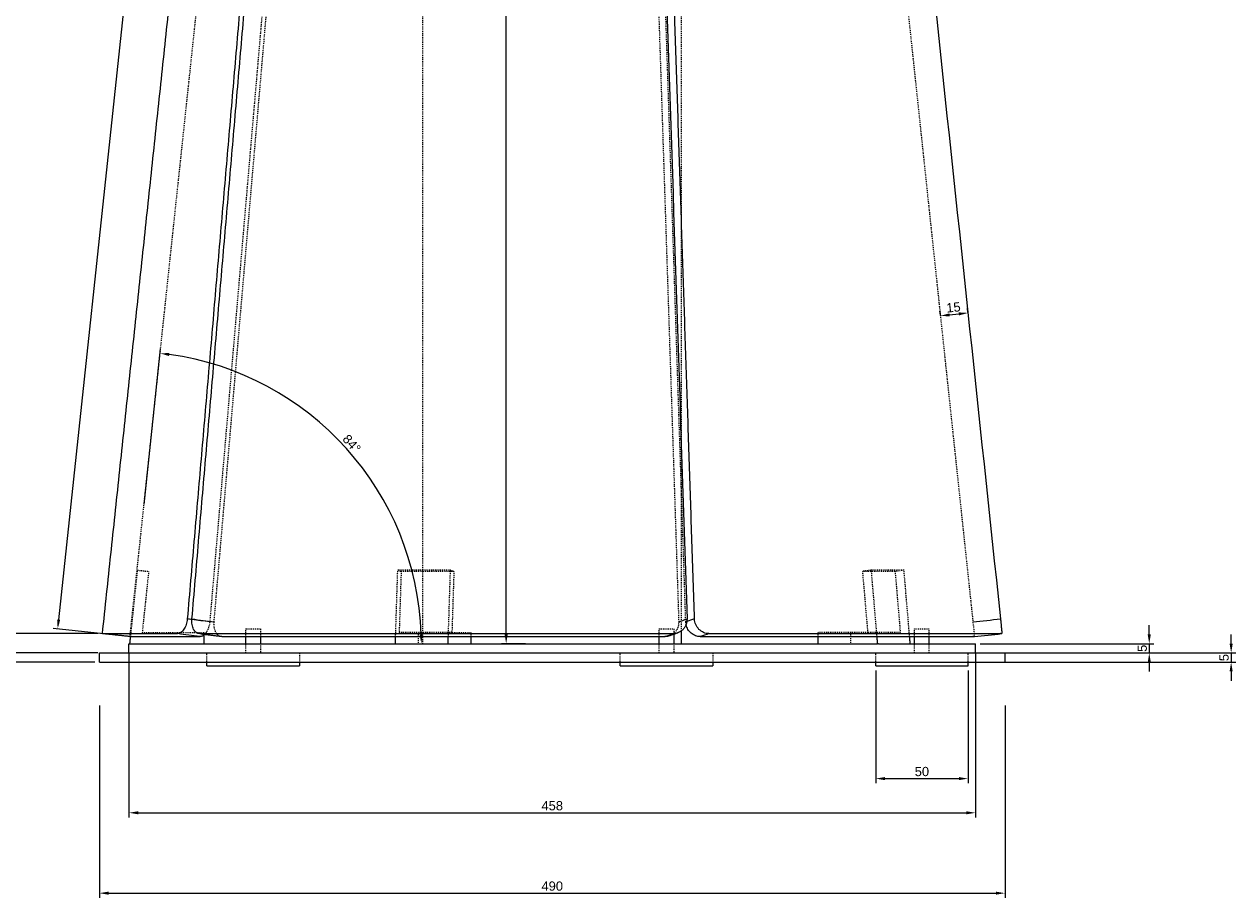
# Model space of a CAD drawing. Header units: millimetres. Extents: x -3463 to -1901, y 5135 to 6081.
# Tile 2 of 4: x -2898 to -2243, y 5135 to 5608. Entities that reach past the tile are written whole.
import ezdxf

# ---------------------------------------------------------------- set-up
doc = ezdxf.new("R2010")
doc.units = ezdxf.units.MM
doc.header["$MEASUREMENT"] = 0
doc.linetypes.add('Hidden', pattern=[1, 0.5, -0.5])
for name, color, linetype, true_color in [('20190212_BENT GLASS tables$CURVES$dimensions', 176, 'Continuous', 0x000080), ('offen', 8, 'Hidden', 0x7f7f7f), ('Zeichnung$Kanten', 178, 'Continuous', 0x000000), ('Zeichnung$Mittellinien', 178, 'Continuous', 0x000000)]:
    doc.layers.add(name, color=color, linetype=linetype, true_color=true_color)
doc.styles.add('Arial', font='txt')
doc.dimstyles.new('Default', dxfattribs={"dimscale": 5, "dimtxt": 1, "dimasz": 1, "dimexe": 0.5, "dimexo": 0.5, "dimgap": 0.25, "dimtad": 1, "dimtoh": 1, "dimdec": 0, "dimzin": 1, "dimdsep": 46, "dimtxsty": 'Arial', "dimcen": 0.5, "dimadec": 0, "dimazin": 0, "dimtfac": 1, "dimtdec": 4, "dimtix": 1, "dimtmove": 1, "dimatfit": 3, "dimfxl": 1, "dimtolj": 1, "dimtzin": 1, "dimarcsym": 0})

# ---------------------------------------------------------------- blocks, each defined once
blk = doc.blocks.new('*D1')
at = {"layer": '20190212_BENT GLASS tables$CURVES$dimensions', "color": 0, "lineweight": -2}
for p, q in [((-2860.06, 5982.44), (-2992.06, 5982.44)), ((-2989.56, 5267.44), (-2989.56, 5977.44)), ((-2860.06, 5262.44), (-2992.06, 5262.44))]:
    blk.add_line(p, q, dxfattribs=at)
at = {"layer": '20190212_BENT GLASS tables$CURVES$dimensions', "color": 0}
for points in [[(-2988.72, 5977.44), (-2990.39, 5977.44), (-2989.56, 5982.44)], [(-2990.39, 5267.44), (-2988.72, 5267.44), (-2989.56, 5262.44)]]:
    blk.add_solid(points, dxfattribs=at)
at = {"layer": 'Defpoints', "color": 0}
for p in [(-2989.56, 5982.44), (-2857.56, 5982.44), (-2857.56, 5262.44)]:
    blk.add_point(p, dxfattribs=at)
at = {"layer": '20190212_BENT GLASS tables$CURVES$dimensions', "color": 0, "insert": (-2993.36, 5622.44), "char_height": 5, "attachment_point": 5, "rotation": 90, "style": 'Arial'}
blk.add_mtext('\\A1;720', dxfattribs=at)
blk = doc.blocks.new('*D2')
at = {"layer": '20190212_BENT GLASS tables$CURVES$dimensions', "color": 0, "lineweight": -2}
for p, q in [((-2387.68, 5451.78), (-2387.91, 5453.97)), ((-2402.59, 5450.19), (-2402.83, 5452.38)), ((-2397.59, 5450.42), (-2392.62, 5450.95))]:
    blk.add_line(p, q, dxfattribs=at)
at = {"layer": '20190212_BENT GLASS tables$CURVES$dimensions', "color": 0}
for points in [[(-2397.68, 5451.25), (-2397.5, 5449.6), (-2402.56, 5449.9)], [(-2392.53, 5450.12), (-2392.71, 5451.78), (-2387.65, 5451.48)]]:
    blk.add_solid(points, dxfattribs=at)
at = {"layer": 'Defpoints', "color": 0}
for p in [(-2402.33, 5447.7), (-2387.65, 5451.48), (-2387.42, 5449.29)]:
    blk.add_point(p, dxfattribs=at)
at = {"layer": '20190212_BENT GLASS tables$CURVES$dimensions', "color": 0, "insert": (-2395.51, 5454.47), "char_height": 5, "attachment_point": 5, "rotation": 6.06666, "style": 'Arial'}
blk.add_mtext('\\A1;15', dxfattribs=at)
blk = doc.blocks.new('*D3')
at = {"layer": '20190212_BENT GLASS tables$CURVES$dimensions', "color": 0, "lineweight": -2}
for p, q in [((-2937.91, 5282.9), (-2937.91, 5287.9)), ((-2858.41, 5277.9), (-2940.41, 5277.9)), ((-2937.91, 5277.9), (-2937.91, 5267.44)), ((-2858.41, 5267.44), (-2940.41, 5267.44)), ((-2937.91, 5262.44), (-2937.91, 5257.44))]:
    blk.add_line(p, q, dxfattribs=at)
at = {"layer": '20190212_BENT GLASS tables$CURVES$dimensions', "color": 0}
for points in [[(-2938.74, 5282.9), (-2937.08, 5282.9), (-2937.91, 5277.9)], [(-2937.08, 5262.44), (-2938.74, 5262.44), (-2937.91, 5267.44)]]:
    blk.add_solid(points, dxfattribs=at)
at = {"layer": 'Defpoints', "color": 0}
for p in [(-2855.91, 5277.9), (-2937.91, 5267.44), (-2855.91, 5267.44)]:
    blk.add_point(p, dxfattribs=at)
at = {"layer": '20190212_BENT GLASS tables$CURVES$dimensions', "color": 0, "insert": (-2941.71, 5272.67), "char_height": 5, "attachment_point": 5, "rotation": 90, "style": 'Arial'}
blk.add_mtext('\\A1;10', dxfattribs=at)
blk = doc.blocks.new('*D5')
at = {"layer": '20190212_BENT GLASS tables$CURVES$dimensions', "color": 0, "lineweight": -2}
for p, q in [((-2857.56, 5238.94), (-2857.56, 5134.94)), ((-2367.56, 5238.94), (-2367.56, 5134.94)), ((-2852.56, 5137.44), (-2372.56, 5137.44))]:
    blk.add_line(p, q, dxfattribs=at)
at = {"layer": '20190212_BENT GLASS tables$CURVES$dimensions', "color": 0}
for points in [[(-2852.56, 5138.28), (-2852.56, 5136.61), (-2857.56, 5137.44)], [(-2372.56, 5136.61), (-2372.56, 5138.28), (-2367.56, 5137.44)]]:
    blk.add_solid(points, dxfattribs=at)
at = {"layer": 'Defpoints', "color": 0}
for p in [(-2857.56, 5241.44), (-2367.56, 5241.44), (-2367.56, 5137.44)]:
    blk.add_point(p, dxfattribs=at)
at = {"layer": '20190212_BENT GLASS tables$CURVES$dimensions', "color": 0, "insert": (-2612.56, 5141.25), "char_height": 5, "attachment_point": 5, "style": 'Arial'}
blk.add_mtext('\\A1;490', dxfattribs=at)
blk = doc.blocks.new('*D6')
at = {"layer": '20190212_BENT GLASS tables$CURVES$dimensions', "color": 0, "lineweight": -2}
for p, q in [((-2841.56, 5267.44), (-2841.56, 5178.44)), ((-2383.56, 5267.44), (-2383.56, 5178.44)), ((-2836.56, 5180.94), (-2388.56, 5180.94))]:
    blk.add_line(p, q, dxfattribs=at)
at = {"layer": '20190212_BENT GLASS tables$CURVES$dimensions', "color": 0}
for points in [[(-2836.56, 5181.78), (-2836.56, 5180.11), (-2841.56, 5180.94)], [(-2388.56, 5180.11), (-2388.56, 5181.78), (-2383.56, 5180.94)]]:
    blk.add_solid(points, dxfattribs=at)
at = {"layer": 'Defpoints', "color": 0}
for p in [(-2841.56, 5269.94), (-2383.56, 5269.94), (-2383.56, 5180.94)]:
    blk.add_point(p, dxfattribs=at)
at = {"layer": '20190212_BENT GLASS tables$CURVES$dimensions', "color": 0, "insert": (-2612.56, 5184.75), "char_height": 5, "attachment_point": 5, "style": 'Arial'}
blk.add_mtext('\\A1;458', dxfattribs=at)
blk = doc.blocks.new('*D7')
at = {"layer": '20190212_BENT GLASS tables$CURVES$dimensions', "color": 0, "lineweight": -2}
for p, q in [((-2833.4, 5347.83), (-2824.45, 5432.07)), ((-2759.27, 5272.44), (-2680.9, 5272.44))]:
    blk.add_line(p, q, dxfattribs=at)
blk.add_arc((-2841.42, 5272.44), 158.02, 1.81299, 82.12072, dxfattribs=at)
at = {"layer": '20190212_BENT GLASS tables$CURVES$dimensions', "color": 0}
for points in [[(-2819.65, 5429.8), (-2819.85, 5428.15), (-2824.72, 5429.58)], [(-2684.31, 5277.43), (-2682.64, 5277.46), (-2683.4, 5272.44)]]:
    blk.add_solid(points, dxfattribs=at)
at = {"layer": 'Defpoints', "color": 0}
for p in [(-2833.67, 5345.35), (-2701.86, 5346.58), (-2841.42, 5272.44), (-2761.77, 5272.44)]:
    blk.add_point(p, dxfattribs=at)
at = {"layer": '20190212_BENT GLASS tables$CURVES$dimensions', "color": 0, "insert": (-2721.07, 5380.68), "char_height": 5, "attachment_point": 5, "rotation": 311.96686, "style": 'Arial'}
blk.add_mtext('\\A1;84%%d', dxfattribs=at)
blk = doc.blocks.new('*D8')
at = {"layer": '20190212_BENT GLASS tables$CURVES$dimensions', "color": 0, "lineweight": -2}
for p, q in [((-2626.99, 5967.44), (-2639.99, 5967.44)), ((-2637.49, 5277.44), (-2637.49, 5962.44)), ((-2626.99, 5272.44), (-2639.99, 5272.44))]:
    blk.add_line(p, q, dxfattribs=at)
at = {"layer": '20190212_BENT GLASS tables$CURVES$dimensions', "color": 0}
for points in [[(-2636.66, 5962.44), (-2638.32, 5962.44), (-2637.49, 5967.44)], [(-2638.32, 5277.44), (-2636.66, 5277.44), (-2637.49, 5272.44)]]:
    blk.add_solid(points, dxfattribs=at)
at = {"layer": 'Defpoints', "color": 0}
for p in [(-2637.49, 5967.44), (-2624.49, 5967.44), (-2624.49, 5272.44)]:
    blk.add_point(p, dxfattribs=at)
at = {"layer": '20190212_BENT GLASS tables$CURVES$dimensions', "color": 0, "insert": (-2641.29, 5619.94), "char_height": 5, "attachment_point": 5, "rotation": 90, "style": 'Arial'}
blk.add_mtext('\\A1;695', dxfattribs=at)
blk = doc.blocks.new('*D10')
at = {"layer": '20190212_BENT GLASS tables$CURVES$dimensions', "color": 0, "lineweight": -2}
for p, q in [((-2770.57, 5962.71), (-2809.69, 5966.87)), ((-2807.74, 5961.63), (-2879.6, 5285.45)), ((-2843.49, 5276.58), (-2882.61, 5280.74))]:
    blk.add_line(p, q, dxfattribs=at)
at = {"layer": '20190212_BENT GLASS tables$CURVES$dimensions', "color": 0}
for points in [[(-2806.91, 5961.54), (-2808.57, 5961.72), (-2807.21, 5966.6)], [(-2880.43, 5285.54), (-2878.77, 5285.36), (-2880.13, 5280.48)]]:
    blk.add_solid(points, dxfattribs=at)
at = {"layer": 'Defpoints', "color": 0}
for p in [(-2768.09, 5962.44), (-2880.13, 5280.48), (-2841, 5276.32)]:
    blk.add_point(p, dxfattribs=at)
at = {"layer": '20190212_BENT GLASS tables$CURVES$dimensions', "color": 0, "insert": (-2847.45, 5623.94), "char_height": 5, "attachment_point": 5, "rotation": 83.93372, "style": 'Arial'}
blk.add_mtext('\\A1;690', dxfattribs=at)
blk = doc.blocks.new('*D11')
at = {"layer": '20190212_BENT GLASS tables$CURVES$dimensions', "color": 0, "lineweight": -2}
for p, q in [((-2289.56, 5277.44), (-2289.56, 5282.44)), ((-2381.06, 5272.44), (-2287.06, 5272.44)), ((-2289.56, 5272.44), (-2289.56, 5267.44)), ((-2381.06, 5267.44), (-2287.06, 5267.44)), ((-2289.56, 5262.44), (-2289.56, 5257.44))]:
    blk.add_line(p, q, dxfattribs=at)
at = {"layer": '20190212_BENT GLASS tables$CURVES$dimensions', "color": 0}
for points in [[(-2290.39, 5277.44), (-2288.72, 5277.44), (-2289.56, 5272.44)], [(-2288.72, 5262.44), (-2290.39, 5262.44), (-2289.56, 5267.44)]]:
    blk.add_solid(points, dxfattribs=at)
at = {"layer": 'Defpoints', "color": 0}
for p in [(-2383.56, 5272.44), (-2383.56, 5267.44), (-2289.56, 5267.44)]:
    blk.add_point(p, dxfattribs=at)
at = {"layer": '20190212_BENT GLASS tables$CURVES$dimensions', "color": 0, "insert": (-2293.35, 5269.94), "char_height": 5, "attachment_point": 5, "rotation": 90, "style": 'Arial'}
blk.add_mtext('\\A1;5', dxfattribs=at)
blk = doc.blocks.new('*D12')
at = {"layer": '20190212_BENT GLASS tables$CURVES$dimensions', "color": 0, "lineweight": -2}
for p, q in [((-2245.25, 5272.44), (-2245.25, 5277.44)), ((-2371.75, 5267.44), (-2242.75, 5267.44)), ((-2245.25, 5267.44), (-2245.25, 5262.44)), ((-2371.75, 5262.44), (-2242.75, 5262.44)), ((-2245.25, 5257.44), (-2245.25, 5252.44))]:
    blk.add_line(p, q, dxfattribs=at)
at = {"layer": '20190212_BENT GLASS tables$CURVES$dimensions', "color": 0}
for points in [[(-2246.09, 5272.44), (-2244.42, 5272.44), (-2245.25, 5267.44)], [(-2244.42, 5257.44), (-2246.09, 5257.44), (-2245.25, 5262.44)]]:
    blk.add_solid(points, dxfattribs=at)
at = {"layer": 'Defpoints', "color": 0}
for p in [(-2374.25, 5267.44), (-2374.25, 5262.44), (-2245.25, 5262.44)]:
    blk.add_point(p, dxfattribs=at)
at = {"layer": '20190212_BENT GLASS tables$CURVES$dimensions', "color": 0, "insert": (-2249.04, 5264.94), "char_height": 5, "attachment_point": 5, "rotation": 90, "style": 'Arial'}
blk.add_mtext('\\A1;5', dxfattribs=at)
blk = doc.blocks.new('*D13')
at = {"layer": '20190212_BENT GLASS tables$CURVES$dimensions', "color": 0, "lineweight": -2}
for p, q in [((-2437.56, 5257.94), (-2437.56, 5196.94)), ((-2387.56, 5257.94), (-2387.56, 5196.94)), ((-2432.56, 5199.44), (-2392.56, 5199.44))]:
    blk.add_line(p, q, dxfattribs=at)
at = {"layer": '20190212_BENT GLASS tables$CURVES$dimensions', "color": 0}
for points in [[(-2432.56, 5200.28), (-2432.56, 5198.61), (-2437.56, 5199.44)], [(-2392.56, 5198.61), (-2392.56, 5200.28), (-2387.56, 5199.44)]]:
    blk.add_solid(points, dxfattribs=at)
at = {"layer": 'Defpoints', "color": 0}
for p in [(-2437.56, 5260.44), (-2387.56, 5260.44), (-2387.56, 5199.44)]:
    blk.add_point(p, dxfattribs=at)
at = {"layer": '20190212_BENT GLASS tables$CURVES$dimensions', "color": 0, "insert": (-2412.56, 5203.25), "char_height": 5, "attachment_point": 5, "style": 'Arial'}
blk.add_mtext('\\A1;50', dxfattribs=at)

msp = doc.modelspace()

# ---------------------------------------------------------------- linework, layer by layer
at = {"layer": 'offen'}
for points in [[(-2841, 5276.32), (-2804.55, 5619.38), (-2768.09, 5962.44)], [(-2682.56, 5272.44), (-2682.56, 5618.24), (-2682.56, 5964.03)], [(-2542.56, 5279.45), (-2542.56, 5621.74), (-2542.56, 5964.03)], [(-2740.23, 5954.52), (-2769.04, 5619.4), (-2797.86, 5284.29)], [(-2795.51, 5284.29), (-2766.69, 5619.4), (-2737.88, 5954.52)], [(-2566.14, 5954.52), (-2555.13, 5619.4), (-2544.13, 5284.29)], [(-2540.32, 5284.29), (-2551.33, 5619.4), (-2562.34, 5954.52)], [(-2456.2, 5954.52), (-2420.58, 5619.4), (-2384.96, 5284.29)], [(-2840.66, 5276.32), (-2838.77, 5294.27), (-2836.88, 5312.23)], [(-2836.88, 5312.23), (-2833.9, 5311.91), (-2830.92, 5311.6)], [(-2830.92, 5311.6), (-2832.66, 5295.02), (-2834.4, 5278.44)], [(-2697.31, 5276.32), (-2696.73, 5294.27), (-2696.14, 5312.23)], [(-2696.14, 5312.23), (-2695.22, 5311.91), (-2694.3, 5311.6)], [(-2667.61, 5312.23), (-2681.88, 5312.23), (-2696.14, 5312.23)], [(-2694.3, 5311.6), (-2694.84, 5295.02), (-2695.38, 5278.44)], [(-2665.77, 5311.6), (-2680.03, 5311.6), (-2694.3, 5311.6)], [(-2668.78, 5276.32), (-2668.19, 5294.27), (-2667.61, 5312.23)], [(-2667.61, 5312.23), (-2666.69, 5311.91), (-2665.77, 5311.6)], [(-2665.77, 5311.6), (-2666.31, 5295.02), (-2666.84, 5278.44)], [(-2439.89, 5312.23), (-2442.3, 5311.91), (-2444.72, 5311.6)], [(-2427.08, 5311.6), (-2435.9, 5311.6), (-2444.72, 5311.6)], [(-2444.72, 5311.6), (-2443.31, 5295.02), (-2441.9, 5278.44)], [(-2436.83, 5276.32), (-2438.36, 5294.27), (-2439.89, 5312.23)], [(-2422.25, 5312.23), (-2431.07, 5312.23), (-2439.89, 5312.23)], [(-2422.25, 5312.23), (-2424.67, 5311.91), (-2427.08, 5311.6)], [(-2427.08, 5311.6), (-2425.67, 5295.02), (-2424.26, 5278.44)], [(-2419.2, 5276.32), (-2420.73, 5294.27), (-2422.25, 5312.23)], [(-2834.4, 5278.44), (-2817.73, 5278.44), (-2801.06, 5278.44)], [(-2801.06, 5278.44), (-2801.06, 5277.78), (-2801.06, 5277.11)], [(-2778.36, 5276.31), (-2778.36, 5278.38), (-2778.36, 5280.44)], [(-2772.01, 5280.44), (-2771.18, 5280.44), (-2770.36, 5280.44)], [(-2770.36, 5280.44), (-2770.36, 5278.38), (-2770.36, 5276.31)], [(-2666.84, 5278.44), (-2681.11, 5278.44), (-2695.38, 5278.44)], [(-2685.07, 5278.44), (-2685.07, 5275.44), (-2685.07, 5272.44)], [(-2666.84, 5278.44), (-2661.69, 5278.44), (-2656.54, 5278.44)], [(-2656.54, 5278.44), (-2656.54, 5277.38), (-2656.54, 5276.32)], [(-2554.75, 5276.31), (-2554.75, 5278.38), (-2554.75, 5280.44)], [(-2546.75, 5280.44), (-2546.75, 5279), (-2546.75, 5277.56)], [(-2468.87, 5278.44), (-2468.87, 5277.38), (-2468.87, 5276.32)], [(-2441.9, 5278.44), (-2455.38, 5278.44), (-2468.87, 5278.44)], [(-2451.23, 5278.44), (-2451.23, 5275.44), (-2451.23, 5272.44)], [(-2424.26, 5278.44), (-2433.08, 5278.44), (-2441.9, 5278.44)], [(-2416.56, 5276.32), (-2416.56, 5278.38), (-2416.56, 5280.44)], [(-2408.56, 5276.32), (-2408.56, 5278.38), (-2408.56, 5280.44)], [(-2778.36, 5267.44), (-2778.36, 5269.94), (-2778.36, 5272.44)], [(-2770.36, 5272.44), (-2770.36, 5269.94), (-2770.36, 5267.44)], [(-2554.75, 5267.44), (-2554.75, 5269.94), (-2554.75, 5272.44)], [(-2546.75, 5272.44), (-2546.75, 5269.94), (-2546.75, 5267.44)], [(-2436.08, 5272.44), (-2436.29, 5272.44), (-2436.5, 5272.44)], [(-2416.56, 5267.44), (-2416.56, 5269.94), (-2416.56, 5272.44)], [(-2408.56, 5267.44), (-2408.56, 5269.94), (-2408.56, 5272.44)], [(-2799.36, 5262.44), (-2799.36, 5264.94), (-2799.36, 5267.44)], [(-2749.36, 5267.44), (-2749.36, 5264.94), (-2749.36, 5262.44)], [(-2575.75, 5262.44), (-2575.75, 5264.94), (-2575.75, 5267.44)], [(-2525.75, 5267.44), (-2525.75, 5264.94), (-2525.75, 5262.44)], [(-2437.56, 5262.44), (-2437.56, 5264.94), (-2437.56, 5267.44)], [(-2387.56, 5262.44), (-2387.56, 5264.94), (-2387.56, 5267.44)]]:
    msp.add_open_spline(points, degree=2, dxfattribs=at)
for points, knots in [([(-2797.86, 5284.29), (-2797.89, 5283.95), (-2797.97, 5283.28), (-2798.23, 5281.97), (-2798.71, 5280.44), (-2799.52, 5278.82), (-2800.23, 5277.9), (-2800.62, 5277.51)], [0, 0, 0, 0, 1.028062, 2.021582, 3.979754, 5.829134, 7.452396, 7.452396, 7.452396, 7.452396]), ([(-2791.72, 5276.34), (-2792.02, 5276.38), (-2792.62, 5276.56), (-2793.44, 5277.1), (-2794.16, 5277.89), (-2794.74, 5278.9), (-2795.18, 5280.08), (-2795.46, 5281.41), (-2795.58, 5282.83), (-2795.55, 5283.8), (-2795.51, 5284.29)], [0, 0, 0, 0, 0.904154, 1.871943, 2.927985, 4.074008, 5.354591, 6.70387, 8.143008, 9.614485, 9.614485, 9.614485, 9.614485]), ([(-2544.13, 5284.29), (-2544.11, 5283.88), (-2544.15, 5283.05), (-2544.46, 5281.45), (-2545.3, 5279.58), (-2546.93, 5277.79), (-2548.34, 5277.01), (-2549.08, 5276.74)], [0, 0, 0, 0, 1.229082, 2.477433, 4.886029, 7.287615, 9.655309, 9.655309, 9.655309, 9.655309]), ([(-2384.96, 5284.29), (-2384.89, 5283.59), (-2384.75, 5282.32), (-2384.55, 5280.29), (-2384.39, 5278.68), (-2384.3, 5277.45), (-2384.27, 5276.93), (-2384.27, 5276.62), (-2384.28, 5276.47), (-2384.29, 5276.37), (-2384.3, 5276.33), (-2384.31, 5276.31), (-2384.32, 5276.31)], [0, 0, 0, 0, 2.110564, 3.811975, 6.144205, 6.940989, 7.51733, 7.719947, 7.87414, 7.970478, 7.998403, 8.01724, 8.01724, 8.01724, 8.01724])]:
    msp.add_open_spline(points, degree=3, knots=knots, dxfattribs=at)
msp.add_rational_spline([(-2540.14, 5282.79), (-2540.3, 5283.53), (-2540.32, 5284.29)], [1, 0.99596920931, 1], degree=2, dxfattribs=at)
for points, weights, knots in [([(-2778.36, 5280.44), (-2778.36, 5280.44), (-2777.6, 5280.44), (-2775.24, 5280.44), (-2772.01, 5280.44)], [0.858701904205, 0.881012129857, 1, 0.707106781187, 1], [16.297012, 16.297012, 16.297012, 18.849556, 18.849556, 25.132741, 25.132741, 25.132741]), ([(-2554.75, 5280.44), (-2554.76, 5280.44), (-2554.56, 5280.44), (-2553.32, 5280.44), (-2549.52, 5280.44), (-2546.79, 5280.44), (-2546.75, 5280.44)], [0.899890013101, 0.935929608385, 1, 0.707106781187, 1, 0.771177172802, 0.899890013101], [11.191924, 11.191924, 11.191924, 12.566371, 12.566371, 18.849556, 18.849556, 23.758294, 23.758294, 23.758294]), ([(-2416.55, 5280.44), (-2416.56, 5280.44), (-2412.56, 5280.44), (-2408.64, 5280.44), (-2408.56, 5280.44)], [0.990990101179, 0.707106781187, 1, 0.711683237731, 0.990990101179], [6.185011, 6.185011, 6.185011, 12.51767, 12.51767, 18.751381, 18.751381, 18.751381])]:
    msp.add_rational_spline(points, weights, degree=2, knots=knots, dxfattribs=at)
at = {"layer": 'Zeichnung$Kanten'}
for points in [[(-2807.52, 5285.55), (-2808.35, 5285.66), (-2809.17, 5285.76), (-2810, 5285.87)], [(-2797.86, 5284.29), (-2801.08, 5284.71), (-2804.3, 5285.13), (-2807.52, 5285.55)], [(-2544.13, 5284.29), (-2542.63, 5284.82), (-2541.14, 5285.34), (-2539.64, 5285.87)], [(-2539.71, 5284.49), (-2539.92, 5284.42), (-2540.12, 5284.36), (-2540.32, 5284.29)], [(-2384.96, 5284.29), (-2379.99, 5284.82), (-2375.02, 5285.34), (-2370.05, 5285.87)], [(-2803.3, 5277.89), (-2799.3, 5277.37), (-2795.3, 5276.84), (-2791.3, 5276.31)], [(-2527.75, 5277.89), (-2529.33, 5277.37), (-2530.91, 5276.84), (-2532.48, 5276.31)]]:
    msp.add_open_spline(points, degree=3, dxfattribs=at)
for points, knots in [([(-2807.5, 5285.87), (-2807.46, 5285.87), (-2807.43, 5285.86), (-2807.39, 5285.86), (-2803.43, 5285.33), (-2799.47, 5284.81), (-2795.51, 5284.29)], [0.000262, 0.000262, 0.000262, 0.000262, 0.1315, 0.1315, 0.1315, 15.000261, 15.000261, 15.000261, 15.000261]), ([(-2535.59, 5285.87), (-2535.6, 5285.87), (-2535.62, 5285.86), (-2535.63, 5285.86), (-2536.99, 5285.4), (-2538.35, 5284.95), (-2539.71, 5284.49)], [0.000262, 0.000262, 0.000262, 0.000262, 0.1315, 0.1315, 0.1315, 13.067514, 13.067514, 13.067514, 13.067514]), ([(-2803.1, 5276.31), (-2803.13, 5276.31), (-2803.17, 5276.32), (-2803.21, 5276.32), (-2807.22, 5276.85), (-2811.23, 5277.37), (-2815.25, 5277.89)], [-0.140104, -0.140104, -0.140104, -0.140104, -0.000261, -0.000261, -0.000261, 14.8685, 14.8685, 14.8685, 14.8685]), ([(-2551.57, 5276.31), (-2551.56, 5276.31), (-2551.55, 5276.32), (-2551.53, 5276.32), (-2550.05, 5276.85), (-2548.57, 5277.37), (-2547.09, 5277.89)], [-0.140104, -0.140104, -0.140104, -0.140104, -0.000261, -0.000261, -0.000261, 14.8685, 14.8685, 14.8685, 14.8685])]:
    msp.add_open_spline(points, degree=3, knots=knots, dxfattribs=at)
at = {"layer": 'Zeichnung$Mittellinien'}
for points, degree in [([(-2855.92, 5277.91), (-2819.46, 5620.97), (-2783, 5964.03)], 2), ([(-2561.71, 5956.11), (-2554.35, 5732.69), (-2546.99, 5509.28), (-2539.64, 5285.87)], 3), ([(-2441.28, 5956.11), (-2417.54, 5732.69), (-2393.79, 5509.28), (-2370.05, 5285.87)], 3), ([(-2855.92, 5277.91), (-2835.58, 5277.9), (-2815.25, 5277.89)], 2), ([(-2841, 5276.32), (-2848.46, 5277.11), (-2855.91, 5277.9)], 2), ([(-2791.7, 5276.34), (-2795.67, 5276.86), (-2799.64, 5277.38), (-2803.61, 5277.91)], 3), ([(-2801.06, 5277.11), (-2801.06, 5274.78), (-2801.06, 5272.44)], 2), ([(-2546.75, 5277.56), (-2546.75, 5275), (-2546.75, 5272.44)], 2), ([(-2542.56, 5272.44), (-2542.56, 5275.95), (-2542.56, 5279.45)], 2), ([(-2384.19, 5276.32), (-2379.26, 5276.85), (-2374.33, 5277.37), (-2369.4, 5277.89)], 3), ([(-2841.56, 5267.44), (-2841.56, 5269.94), (-2841.56, 5272.44)], 2), ([(-2841.56, 5272.44), (-2639.03, 5272.44), (-2436.5, 5272.44)], 2), ([(-2841.06, 5272.44), (-2840.86, 5274.38), (-2840.66, 5276.32)], 2), ([(-2778.36, 5272.44), (-2778.36, 5274.38), (-2778.36, 5276.31)], 2), ([(-2770.36, 5276.31), (-2770.36, 5274.38), (-2770.36, 5272.44)], 2), ([(-2697.43, 5272.44), (-2697.37, 5274.38), (-2697.31, 5276.32)], 2), ([(-2668.9, 5272.44), (-2668.84, 5274.38), (-2668.78, 5276.32)], 2), ([(-2656.54, 5276.32), (-2656.54, 5274.38), (-2656.54, 5272.44)], 2), ([(-2554.75, 5272.44), (-2554.75, 5274.38), (-2554.75, 5276.31)], 2), ([(-2468.87, 5276.32), (-2468.87, 5274.38), (-2468.87, 5272.44)], 2), ([(-2436.5, 5272.44), (-2436.67, 5274.38), (-2436.83, 5276.32)], 2), ([(-2436.08, 5272.44), (-2409.82, 5272.44), (-2383.56, 5272.44)], 2), ([(-2418.87, 5272.44), (-2419.04, 5274.38), (-2419.2, 5276.32)], 2), ([(-2416.56, 5272.44), (-2416.56, 5274.38), (-2416.56, 5276.32)], 2), ([(-2408.56, 5272.44), (-2408.56, 5274.38), (-2408.56, 5276.32)], 2), ([(-2384.33, 5276.31), (-2384.26, 5276.32), (-2384.19, 5276.32)], 2), ([(-2383.56, 5267.44), (-2383.56, 5269.94), (-2383.56, 5272.44)], 2), ([(-2857.56, 5262.44), (-2857.56, 5264.94), (-2857.56, 5267.44)], 2), ([(-2857.56, 5267.44), (-2735.06, 5267.44), (-2612.56, 5267.44)], 2), ([(-2612.56, 5267.44), (-2490.06, 5267.44), (-2367.56, 5267.44)], 2), ([(-2367.56, 5262.44), (-2367.56, 5264.94), (-2367.56, 5267.44)], 2), ([(-2857.56, 5262.44), (-2735.06, 5262.44), (-2612.56, 5262.44)], 2), ([(-2799.36, 5260.44), (-2799.36, 5261.44), (-2799.36, 5262.44)], 2), ([(-2759.66, 5260.44), (-2754.51, 5260.44), (-2749.36, 5260.44)], 2), ([(-2749.36, 5262.44), (-2749.36, 5261.44), (-2749.36, 5260.44)], 2), ([(-2612.56, 5262.44), (-2490.06, 5262.44), (-2367.56, 5262.44)], 2), ([(-2575.75, 5260.44), (-2575.75, 5261.44), (-2575.75, 5262.44)], 2), ([(-2525.75, 5262.44), (-2525.75, 5261.44), (-2525.75, 5260.44)], 2), ([(-2437.56, 5260.44), (-2437.56, 5261.44), (-2437.56, 5262.44)], 2), ([(-2437.56, 5260.44), (-2412.56, 5260.44), (-2387.56, 5260.44)], 2), ([(-2387.56, 5260.44), (-2387.56, 5261.44), (-2387.56, 5262.44)], 2)]:
    msp.add_open_spline(points, degree=degree, dxfattribs=at)
for points, weights in [([(-2752.41, 5956.11), (-2781.2, 5620.99), (-2810, 5285.87)], [1, 0.999999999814, 1]), ([(-2807.5, 5285.87), (-2778.67, 5620.99), (-2749.83, 5956.11)], [1, 0.999999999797, 1]), ([(-2535.59, 5285.87), (-2546.58, 5620.99), (-2557.55, 5956.11)], [1, 0.99999999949, 1]), ([(-2803.3, 5277.89), (-2702.85, 5277.92), (-2547.09, 5277.89)], [1, 0.832873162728, 1]), ([(-2549.11, 5276.73), (-2550.31, 5276.31), (-2551.57, 5276.31)], [1, 0.985591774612, 1]), ([(-2527.75, 5277.89), (-2376.16, 5277.92), (-2369.4, 5277.89)], [1, 0.83287316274, 0.999999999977]), ([(-2841, 5276.32), (-2841, 5276.32), (-2803.1, 5276.31)], [0.917034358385, 0.917034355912, 1]), ([(-2791.3, 5276.31), (-2791.5, 5276.31), (-2791.7, 5276.34)], [1, 0.997834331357, 1]), ([(-2791.3, 5276.31), (-2697.19, 5276.33), (-2551.57, 5276.31)], [1, 0.834068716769, 1]), ([(-2532.48, 5276.31), (-2390.97, 5276.33), (-2384.33, 5276.31)], [0.999999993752, 0.834068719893, 1])]:
    msp.add_rational_spline(points, weights, degree=2, dxfattribs=at)
for points, knots in [([(-2810, 5285.87), (-2810.05, 5285.35), (-2810.19, 5284.33), (-2810.58, 5282.84), (-2811.12, 5281.48), (-2811.78, 5280.26), (-2812.55, 5279.26), (-2813.41, 5278.5), (-2814.31, 5278.02), (-2814.94, 5277.89), (-2815.25, 5277.89)], [0, 0, 0, 0, 1.556723, 3.109828, 4.587212, 5.961662, 7.245674, 8.368959, 9.371917, 10.285105, 10.285105, 10.285105, 10.285105]), ([(-2803.3, 5277.89), (-2803.62, 5277.89), (-2804.27, 5278), (-2805.18, 5278.47), (-2805.97, 5279.23), (-2806.62, 5280.23), (-2807.11, 5281.44), (-2807.43, 5282.82), (-2807.57, 5284.32), (-2807.54, 5285.35), (-2807.5, 5285.87)], [0, 0, 0, 0, 0.961751, 1.962785, 3.033401, 4.206989, 5.532071, 6.942067, 8.451332, 10.028184, 10.028184, 10.028184, 10.028184]), ([(-2539.64, 5285.87), (-2539.63, 5285.36), (-2539.69, 5284.32), (-2540.07, 5282.82), (-2540.74, 5281.43), (-2541.67, 5280.2), (-2542.82, 5279.19), (-2544.15, 5278.45), (-2545.58, 5277.99), (-2546.59, 5277.89), (-2547.09, 5277.89)], [0, 0, 0, 0, 1.545357, 3.098139, 4.62296, 6.163761, 7.693827, 9.189211, 10.69873, 12.195514, 12.195514, 12.195514, 12.195514]), ([(-2527.75, 5277.89), (-2528.24, 5277.89), (-2529.23, 5278), (-2531.17, 5278.61), (-2533.33, 5280.11), (-2535.09, 5282.75), (-2535.56, 5284.83), (-2535.59, 5285.87)], [0, 0, 0, 0, 1.469796, 2.978714, 6.063788, 9.210612, 12.344405, 12.344405, 12.344405, 12.344405]), ([(-2370.05, 5285.87), (-2369.97, 5285.16), (-2369.84, 5283.89), (-2369.63, 5281.83), (-2369.47, 5280.22), (-2369.38, 5278.99), (-2369.35, 5278.47), (-2369.35, 5278.17), (-2369.36, 5278.04), (-2369.37, 5277.96), (-2369.38, 5277.93), (-2369.39, 5277.9), (-2369.4, 5277.89), (-2369.4, 5277.89)], [0, 0, 0, 0, 2.145951, 3.84528, 6.19356, 6.997184, 7.554496, 7.757226, 7.898931, 7.949935, 7.983592, 8.007783, 8.023241, 8.023241, 8.023241, 8.023241]), ([(-2800.62, 5277.51), (-2800.71, 5277.42), (-2800.9, 5277.24), (-2801.3, 5276.93), (-2801.81, 5276.61), (-2802.45, 5276.37), (-2802.88, 5276.31), (-2803.1, 5276.31)], [0, 0, 0, 0, 0.389286, 0.787983, 1.51879, 2.188375, 2.827889, 2.827889, 2.827889, 2.827889]), ([(-2544.76, 5278.27), (-2546.2, 5277.76), (-2547.65, 5277.25), (-2549.09, 5276.74), (-2549.1, 5276.73), (-2549.11, 5276.73), (-2549.11, 5276.73)], [0.656691, 0.656691, 0.656691, 0.656691, 15.151521, 15.151521, 15.151521, 15.21585, 15.21585, 15.21585, 15.21585]), ([(-2532.48, 5276.31), (-2532.92, 5276.31), (-2533.79, 5276.39), (-2535.51, 5276.87), (-2537.48, 5278.04), (-2539.26, 5280.16), (-2539.94, 5281.89), (-2540.14, 5282.79)], [0, 0, 0, 0, 1.298399, 2.617247, 5.331597, 8.070003, 10.830918, 10.830918, 10.830918, 10.830918])]:
    msp.add_open_spline(points, degree=3, knots=knots, dxfattribs=at)
for points, weights, knots in [([(-2799.36, 5260.44), (-2799.38, 5260.44), (-2794.58, 5260.44), (-2779.89, 5260.44), (-2759.66, 5260.44)], [0.858701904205, 0.881012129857, 1, 0.707106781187, 1], [101.856324, 101.856324, 101.856324, 117.809725, 117.809725, 157.079633, 157.079633, 157.079633]), ([(-2575.75, 5260.44), (-2575.76, 5260.44), (-2574.53, 5260.44), (-2566.8, 5260.44), (-2543.03, 5260.44), (-2525.77, 5260.44), (-2525.75, 5260.44)], [0.902500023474, 0.938217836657, 1, 0.707106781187, 1, 0.76888894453, 0.902500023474], [70.25632, 70.25632, 70.25632, 78.539816, 78.539816, 117.809725, 117.809725, 148.796136, 148.796136, 148.796136])]:
    msp.add_rational_spline(points, weights, degree=2, knots=knots, dxfattribs=at)

# ---------------------------------------------------------------- dimensions: what is measured, and where the dimension line sits
at = {"layer": '20190212_BENT GLASS tables$CURVES$dimensions'}
for base, p1, p2, picture, middle in [((-2989.56, 5982.44), (-2857.56, 5262.44), (-2857.56, 5982.44), '*D1', (-2993.36, 5622.44)), ((-2937.91, 5267.44), (-2855.91, 5277.9), (-2855.91, 5267.44), '*D3', (-2941.71, 5272.67)), ((-2289.56, 5267.44), (-2383.56, 5272.44), (-2383.56, 5267.44), '*D11', (-2293.35, 5269.94)), ((-2245.25, 5262.44), (-2374.25, 5267.44), (-2374.25, 5262.44), '*D12', (-2249.04, 5264.94))]:
    dim = msp.add_linear_dim(base=base, p1=p1, p2=p2, angle=90, dimstyle='Default', dxfattribs=at)
    dim.commit()
    dim.dimension.update_dxf_attribs({"geometry": picture, "text_midpoint": middle})
for p1, p2, distance, picture, middle in [((-2768.09, 5962.44), (-2841, 5276.32), -39.34, '*D10', (-2847.45, 5623.94)), ((-2624.49, 5272.44), (-2624.49, 5967.44), 13, '*D8', (-2641.29, 5619.94)), ((-2402.33, 5447.7), (-2387.42, 5449.29), 2.2, '*D2', (-2395.51, 5454.47))]:
    dim = msp.add_aligned_dim(p1=p1, p2=p2, distance=distance, dimstyle='Default', dxfattribs=at)
    dim.commit()
    dim.dimension.update_dxf_attribs({"geometry": picture, "text_midpoint": middle})
dim = msp.add_angular_dim_3p(base=(-2701.86, 5346.58), center=(-2841.42, 5272.44), p1=(-2833.67, 5345.35), p2=(-2761.77, 5272.44), dimstyle='Default', dxfattribs=at)
dim.commit()
dim.dimension.update_dxf_attribs({"geometry": '*D7', "text_midpoint": (-2721.07, 5380.68)})
for base, p1, p2, picture, middle in [((-2383.56, 5180.94), (-2841.56, 5269.94), (-2383.56, 5269.94), '*D6', (-2612.56, 5184.75)), ((-2387.56, 5199.44), (-2437.56, 5260.44), (-2387.56, 5260.44), '*D13', (-2412.56, 5203.25)), ((-2367.56, 5137.44), (-2857.56, 5241.44), (-2367.56, 5241.44), '*D5', (-2612.56, 5141.25))]:
    dim = msp.add_linear_dim(base=base, p1=p1, p2=p2, dimstyle='Default', dxfattribs=at)
    dim.commit()
    dim.dimension.update_dxf_attribs({"geometry": picture, "text_midpoint": middle})

doc.saveas('drawing.dxf')
